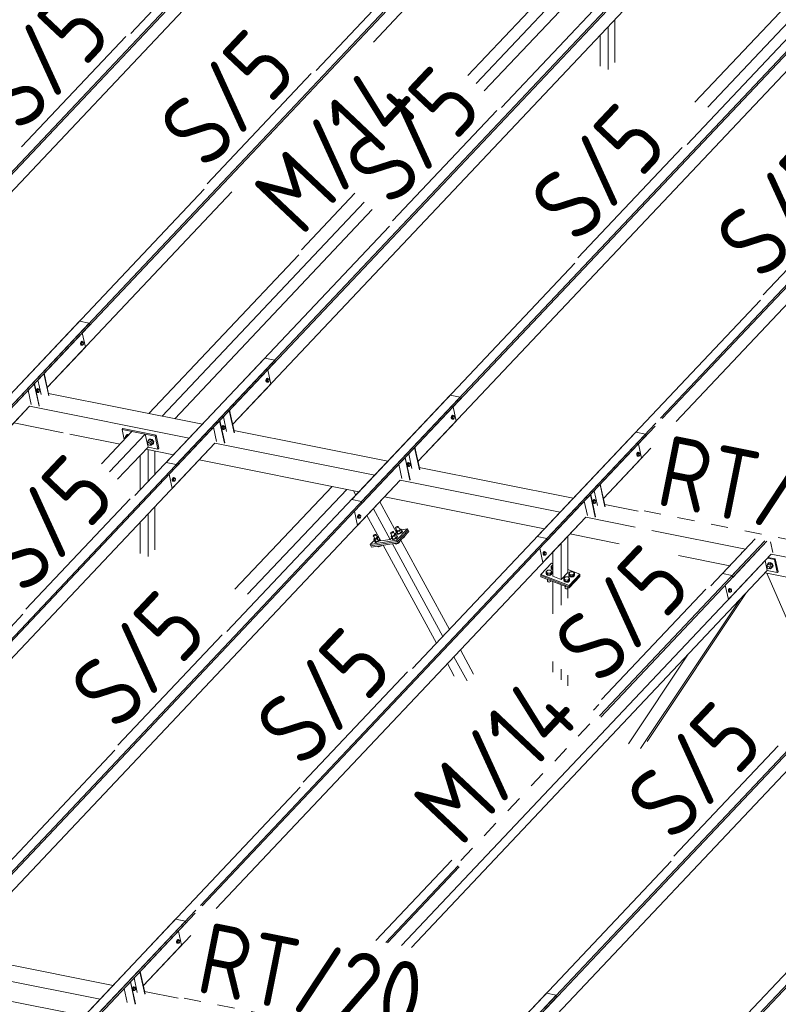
# Model space of a CAD drawing. Header units: millimetres. Extents: x -681 to 506, y -45 to 794.
# Tile 58 of 256: x -499 to -446, y 414 to 483. Entities that reach past the tile are written whole.
import ezdxf

# ---------------------------------------------------------------- set-up
doc = ezdxf.new("R2010")
doc.units = ezdxf.units.MM
doc.header["$LTSCALE"] = 0.6
doc.linetypes.add('XKITLINE00', pattern=[0])
doc.linetypes.add('XKITLINE02', pattern=[4, 2, -2])
for name, color, linetype, lineweight in [('Bolt', 7, 'Continuous', 0), ('Part', 2, 'Continuous', 0), ('PartMark', 3, 'Continuous', 0)]:
    doc.layers.add(name, color=color, linetype=linetype, lineweight=lineweight)
doc.styles.add('ISOCPEUR', font='ISOCPEUR.TTF')

msp = doc.modelspace()

# ---------------------------------------------------------------- linework, layer by layer
at = {"layer": 'Bolt', "color": 3, "linetype": 'XKITLINE00', "lineweight": 0}
for p, q in [((-494.458, 459.957), (-494.474, 459.89)), ((-494.474, 459.89), (-494.472, 459.826)), ((-494.472, 459.826), (-494.451, 459.781)), ((-494.426, 460.008), (-494.458, 459.957)), ((-494.451, 459.886), (-494.434, 459.952)), ((-494.449, 459.821), (-494.451, 459.886)), ((-494.451, 459.781), (-494.417, 459.768)), ((-494.427, 459.776), (-494.449, 459.821)), ((-494.427, 459.945), (-494.439, 459.831)), ((-494.439, 459.831), (-494.392, 459.781)), ((-494.439, 459.831), (-494.37, 459.817)), ((-494.434, 459.952), (-494.403, 460.004)), ((-494.367, 460.008), (-494.427, 459.945)), ((-494.427, 459.945), (-494.357, 459.931)), ((-494.393, 459.763), (-494.427, 459.776)), ((-494.389, 460.03), (-494.426, 460.008)), ((-494.417, 459.768), (-494.393, 459.763)), ((-494.403, 460.004), (-494.365, 460.026)), ((-494.37, 459.777), (-494.393, 459.763)), ((-494.392, 459.781), (-494.322, 459.767)), ((-494.389, 460.03), (-494.365, 460.026)), ((-494.37, 459.817), (-494.357, 459.931)), ((-494.322, 459.767), (-494.37, 459.817)), ((-494.367, 460.008), (-494.297, 459.994)), ((-494.365, 460.026), (-494.331, 460.013)), ((-494.357, 459.931), (-494.297, 459.994)), ((-494.331, 460.013), (-494.325, 460)), ((-494.262, 459.83), (-494.322, 459.767)), ((-494.297, 459.994), (-494.25, 459.944)), ((-494.25, 459.944), (-494.262, 459.83)), ((-481.45, 457.361), (-481.466, 457.294)), ((-481.466, 457.294), (-481.464, 457.23)), ((-481.464, 457.23), (-481.443, 457.185)), ((-481.418, 457.412), (-481.45, 457.361)), ((-481.443, 457.289), (-481.426, 457.356)), ((-481.44, 457.225), (-481.443, 457.289)), ((-481.443, 457.185), (-481.409, 457.172)), ((-481.419, 457.18), (-481.44, 457.225)), ((-481.419, 457.348), (-481.431, 457.235)), ((-481.431, 457.235), (-481.383, 457.185)), ((-481.431, 457.235), (-481.362, 457.221)), ((-481.426, 457.356), (-481.395, 457.407)), ((-481.359, 457.412), (-481.419, 457.348)), ((-481.419, 457.348), (-481.349, 457.334)), ((-481.385, 457.167), (-481.419, 457.18)), ((-481.38, 457.434), (-481.418, 457.412)), ((-481.409, 457.172), (-481.385, 457.167)), ((-481.395, 457.407), (-481.357, 457.429)), ((-481.362, 457.18), (-481.385, 457.167)), ((-481.383, 457.185), (-481.314, 457.171)), ((-481.38, 457.434), (-481.357, 457.429)), ((-481.362, 457.221), (-481.349, 457.334)), ((-481.314, 457.171), (-481.362, 457.221)), ((-481.359, 457.412), (-481.289, 457.398)), ((-481.357, 457.429), (-481.323, 457.416)), ((-481.349, 457.334), (-481.289, 457.398)), ((-481.323, 457.416), (-481.317, 457.403)), ((-481.254, 457.234), (-481.314, 457.171)), ((-481.289, 457.398), (-481.242, 457.348)), ((-481.242, 457.348), (-481.254, 457.234)), ((-497.557, 456.639), (-497.574, 456.572)), ((-497.574, 456.572), (-497.571, 456.508)), ((-497.571, 456.508), (-497.55, 456.463)), ((-497.525, 456.69), (-497.557, 456.639)), ((-497.55, 456.568), (-497.534, 456.634)), ((-497.548, 456.503), (-497.55, 456.568)), ((-497.55, 456.463), (-497.516, 456.45)), ((-497.527, 456.459), (-497.548, 456.503)), ((-497.526, 456.627), (-497.538, 456.513)), ((-497.538, 456.513), (-497.491, 456.463)), ((-497.538, 456.513), (-497.469, 456.499)), ((-497.534, 456.634), (-497.502, 456.686)), ((-497.493, 456.445), (-497.527, 456.459)), ((-497.466, 456.69), (-497.526, 456.627)), ((-497.526, 456.627), (-497.457, 456.613)), ((-497.488, 456.712), (-497.525, 456.69)), ((-497.516, 456.45), (-497.493, 456.445)), ((-497.502, 456.686), (-497.464, 456.708)), ((-497.47, 456.459), (-497.493, 456.445)), ((-497.491, 456.463), (-497.421, 456.449)), ((-497.488, 456.712), (-497.464, 456.708)), ((-497.469, 456.499), (-497.457, 456.613)), ((-497.421, 456.449), (-497.469, 456.499)), ((-497.466, 456.69), (-497.397, 456.676)), ((-497.464, 456.708), (-497.43, 456.695)), ((-497.457, 456.613), (-497.397, 456.676)), ((-497.43, 456.695), (-497.424, 456.682)), ((-497.361, 456.512), (-497.421, 456.449)), ((-497.397, 456.676), (-497.349, 456.626)), ((-497.349, 456.626), (-497.361, 456.512)), ((-468.442, 454.764), (-468.458, 454.698)), ((-468.458, 454.698), (-468.456, 454.633)), ((-468.41, 454.816), (-468.442, 454.764)), ((-468.435, 454.693), (-468.418, 454.76)), ((-468.411, 454.752), (-468.423, 454.638)), ((-468.418, 454.76), (-468.387, 454.811)), ((-468.351, 454.815), (-468.411, 454.752)), ((-468.411, 454.752), (-468.341, 454.738)), ((-468.372, 454.838), (-468.41, 454.816)), ((-468.387, 454.811), (-468.349, 454.833)), ((-468.372, 454.838), (-468.349, 454.833)), ((-468.353, 454.624), (-468.341, 454.738)), ((-468.351, 454.815), (-468.281, 454.801)), ((-468.349, 454.833), (-468.315, 454.82)), ((-468.341, 454.738), (-468.281, 454.801)), ((-468.315, 454.82), (-468.309, 454.807)), ((-468.281, 454.801), (-468.234, 454.751)), ((-468.234, 454.751), (-468.246, 454.638)), ((-484.549, 454.043), (-484.565, 453.976)), ((-484.517, 454.094), (-484.549, 454.043)), ((-484.542, 453.971), (-484.526, 454.038)), ((-484.518, 454.03), (-484.53, 453.917)), ((-484.526, 454.038), (-484.494, 454.089)), ((-484.458, 454.094), (-484.518, 454.03)), ((-484.518, 454.03), (-484.449, 454.016)), ((-484.48, 454.116), (-484.517, 454.094)), ((-484.494, 454.089), (-484.456, 454.111)), ((-484.48, 454.116), (-484.456, 454.111)), ((-484.461, 453.903), (-484.449, 454.016)), ((-484.458, 454.094), (-484.389, 454.08)), ((-484.456, 454.111), (-484.422, 454.098)), ((-484.449, 454.016), (-484.389, 454.08)), ((-484.422, 454.098), (-484.416, 454.085)), ((-484.389, 454.08), (-484.341, 454.03)), ((-484.341, 454.03), (-484.353, 453.916)), ((-468.456, 454.633), (-468.435, 454.588)), ((-468.432, 454.629), (-468.435, 454.693)), ((-468.435, 454.588), (-468.401, 454.575)), ((-468.411, 454.584), (-468.432, 454.629)), ((-468.423, 454.638), (-468.375, 454.588)), ((-468.423, 454.638), (-468.353, 454.624)), ((-468.377, 454.571), (-468.411, 454.584)), ((-468.401, 454.575), (-468.377, 454.571)), ((-468.354, 454.584), (-468.377, 454.571)), ((-468.375, 454.588), (-468.306, 454.574)), ((-468.306, 454.574), (-468.353, 454.624)), ((-468.246, 454.638), (-468.306, 454.574)), ((-491.305, 453.354), (-491.356, 453.233)), ((-491.305, 453.354), (-491.213, 453.451)), ((-491.211, 453.335), (-491.305, 453.354)), ((-491.271, 453.389), (-491.27, 453.413)), ((-491.27, 453.413), (-491.22, 453.462)), ((-491.27, 453.413), (-491.253, 453.431)), ((-491.203, 453.48), (-491.253, 453.431)), ((-491.22, 453.462), (-491.139, 453.467)), ((-491.213, 453.451), (-491.119, 453.432)), ((-491.122, 453.485), (-491.203, 453.48)), ((-491.139, 453.467), (-491.102, 453.451)), ((-491.085, 453.469), (-491.122, 453.485)), ((-484.565, 453.976), (-484.563, 453.912)), ((-484.563, 453.912), (-484.542, 453.867)), ((-484.54, 453.907), (-484.542, 453.971)), ((-484.542, 453.867), (-484.508, 453.854)), ((-484.519, 453.862), (-484.54, 453.907)), ((-484.53, 453.917), (-484.483, 453.867)), ((-484.53, 453.917), (-484.461, 453.903)), ((-484.485, 453.849), (-484.519, 453.862)), ((-484.508, 453.854), (-484.485, 453.849)), ((-484.462, 453.862), (-484.485, 453.849)), ((-484.483, 453.867), (-484.413, 453.853)), ((-484.413, 453.853), (-484.461, 453.903)), ((-484.353, 453.916), (-484.413, 453.853)), ((-491.335, 453.204), (-491.356, 453.233)), ((-491.332, 453.207), (-491.331, 453.214)), ((-491.331, 453.214), (-491.285, 453.263)), ((-491.331, 453.214), (-491.305, 453.24)), ((-491.305, 453.24), (-491.3, 453.241)), ((-489.776, 452.918), (-489.725, 453.038)), ((-489.753, 452.885), (-489.776, 452.918)), ((-489.754, 452.855), (-489.752, 452.898)), ((-489.732, 452.807), (-489.754, 452.855)), ((-489.752, 452.898), (-489.706, 452.947)), ((-489.752, 452.898), (-489.725, 452.925)), ((-489.691, 452.767), (-489.732, 452.807)), ((-489.725, 453.038), (-489.633, 453.136)), ((-489.725, 453.038), (-489.565, 453.006)), ((-489.725, 452.925), (-489.681, 452.928)), ((-489.692, 453.074), (-489.69, 453.097)), ((-489.642, 452.746), (-489.691, 452.767)), ((-489.69, 453.097), (-489.641, 453.146)), ((-489.69, 453.097), (-489.673, 453.116)), ((-489.681, 452.928), (-489.632, 452.906)), ((-489.623, 453.165), (-489.673, 453.116)), ((-489.598, 452.749), (-489.642, 452.746)), ((-489.641, 453.146), (-489.56, 453.152)), ((-489.472, 453.104), (-489.633, 453.136)), ((-489.632, 452.906), (-489.591, 452.866)), ((-489.542, 453.17), (-489.623, 453.165)), ((-489.571, 452.775), (-489.598, 452.749)), ((-489.596, 452.751), (-489.505, 452.733)), ((-489.591, 452.866), (-489.569, 452.818)), ((-489.571, 452.775), (-489.525, 452.824)), ((-489.569, 452.818), (-489.571, 452.775)), ((-489.565, 453.006), (-489.472, 453.104)), ((-489.565, 453.006), (-489.454, 452.854)), ((-489.56, 453.152), (-489.469, 453.112)), ((-489.452, 453.13), (-489.542, 453.17)), ((-489.505, 452.733), (-489.454, 452.854)), ((-489.505, 452.733), (-489.413, 452.831)), ((-489.362, 452.951), (-489.472, 453.104)), ((-489.469, 453.112), (-489.393, 453.038)), ((-489.454, 452.854), (-489.362, 452.951)), ((-489.375, 453.056), (-489.452, 453.13)), ((-489.406, 452.821), (-489.424, 452.819)), ((-489.413, 452.831), (-489.362, 452.951)), ((-489.356, 452.87), (-489.406, 452.821)), ((-489.393, 453.038), (-489.351, 452.949)), ((-489.334, 452.967), (-489.375, 453.056)), ((-489.351, 452.949), (-489.356, 452.87)), ((-489.356, 452.87), (-489.339, 452.888)), ((-489.339, 452.888), (-489.334, 452.967)), ((-455.434, 452.168), (-455.45, 452.101)), ((-455.45, 452.101), (-455.448, 452.037)), ((-455.448, 452.037), (-455.426, 451.992)), ((-455.402, 452.219), (-455.434, 452.168)), ((-455.427, 452.097), (-455.41, 452.163)), ((-455.424, 452.032), (-455.427, 452.097)), ((-455.426, 451.992), (-455.392, 451.979)), ((-455.403, 451.987), (-455.424, 452.032)), ((-455.403, 452.156), (-455.415, 452.042)), ((-455.415, 452.042), (-455.367, 451.992)), ((-455.415, 452.042), (-455.345, 452.028)), ((-455.41, 452.163), (-455.379, 452.215)), ((-455.343, 452.219), (-455.403, 452.156)), ((-455.403, 452.156), (-455.333, 452.142)), ((-455.369, 451.974), (-455.403, 451.987)), ((-455.364, 452.241), (-455.402, 452.219)), ((-455.392, 451.979), (-455.369, 451.974)), ((-455.379, 452.215), (-455.341, 452.237)), ((-455.346, 451.988), (-455.369, 451.974)), ((-455.367, 451.992), (-455.298, 451.978)), ((-455.364, 452.241), (-455.341, 452.237)), ((-455.345, 452.028), (-455.333, 452.142)), ((-455.298, 451.978), (-455.345, 452.028)), ((-455.343, 452.219), (-455.273, 452.205)), ((-455.341, 452.237), (-455.307, 452.223)), ((-455.333, 452.142), (-455.273, 452.205)), ((-455.307, 452.223), (-455.301, 452.211)), ((-455.238, 452.041), (-455.298, 451.978)), ((-455.273, 452.205), (-455.226, 452.155)), ((-455.226, 452.155), (-455.238, 452.041)), ((-471.541, 451.446), (-471.557, 451.38)), ((-471.557, 451.38), (-471.555, 451.315)), ((-471.555, 451.315), (-471.534, 451.27)), ((-471.509, 451.498), (-471.541, 451.446)), ((-471.534, 451.375), (-471.518, 451.442)), ((-471.532, 451.311), (-471.534, 451.375)), ((-471.534, 451.27), (-471.5, 451.257)), ((-471.51, 451.266), (-471.532, 451.311)), ((-471.51, 451.434), (-471.522, 451.32)), ((-471.522, 451.32), (-471.475, 451.27)), ((-471.522, 451.32), (-471.453, 451.306)), ((-471.518, 451.442), (-471.486, 451.493)), ((-471.45, 451.497), (-471.51, 451.434)), ((-471.51, 451.434), (-471.44, 451.42)), ((-471.476, 451.253), (-471.51, 451.266)), ((-471.472, 451.52), (-471.509, 451.498)), ((-471.5, 451.257), (-471.476, 451.253)), ((-471.486, 451.493), (-471.448, 451.515)), ((-471.454, 451.266), (-471.476, 451.253)), ((-471.475, 451.27), (-471.405, 451.256)), ((-471.472, 451.52), (-471.448, 451.515)), ((-471.453, 451.306), (-471.44, 451.42)), ((-471.405, 451.256), (-471.453, 451.306)), ((-471.45, 451.497), (-471.381, 451.484)), ((-471.448, 451.515), (-471.414, 451.502)), ((-471.44, 451.42), (-471.381, 451.484)), ((-471.414, 451.502), (-471.408, 451.489)), ((-471.345, 451.32), (-471.405, 451.256)), ((-471.381, 451.484), (-471.333, 451.433)), ((-471.333, 451.433), (-471.345, 451.32)), ((-488.021, 450.4), (-488.037, 450.333)), ((-488.037, 450.333), (-488.035, 450.269)), ((-488.035, 450.269), (-488.014, 450.224)), ((-487.989, 450.451), (-488.021, 450.4)), ((-488.014, 450.329), (-487.998, 450.395)), ((-488.012, 450.264), (-488.014, 450.329)), ((-488.014, 450.224), (-487.98, 450.211)), ((-487.99, 450.219), (-488.012, 450.264)), ((-487.99, 450.388), (-488.002, 450.274)), ((-488.002, 450.274), (-487.955, 450.224)), ((-488.002, 450.274), (-487.933, 450.26)), ((-487.998, 450.395), (-487.966, 450.447)), ((-487.93, 450.451), (-487.99, 450.388)), ((-487.99, 450.388), (-487.92, 450.374)), ((-487.956, 450.206), (-487.99, 450.219)), ((-487.952, 450.473), (-487.989, 450.451)), ((-487.98, 450.211), (-487.956, 450.206)), ((-487.966, 450.447), (-487.928, 450.469)), ((-487.934, 450.22), (-487.956, 450.206)), ((-487.955, 450.224), (-487.885, 450.21)), ((-487.952, 450.473), (-487.928, 450.469)), ((-487.933, 450.26), (-487.92, 450.374)), ((-487.885, 450.21), (-487.933, 450.26)), ((-487.93, 450.451), (-487.861, 450.437)), ((-487.928, 450.469), (-487.894, 450.456)), ((-487.92, 450.374), (-487.861, 450.437)), ((-487.894, 450.456), (-487.888, 450.443)), ((-487.825, 450.273), (-487.885, 450.21)), ((-487.861, 450.437), (-487.813, 450.387)), ((-487.813, 450.387), (-487.825, 450.273)), ((-458.533, 448.85), (-458.549, 448.783)), ((-458.549, 448.783), (-458.547, 448.719)), ((-458.547, 448.719), (-458.526, 448.674)), ((-458.501, 448.901), (-458.533, 448.85)), ((-458.526, 448.779), (-458.509, 448.845)), ((-458.524, 448.714), (-458.526, 448.779)), ((-458.526, 448.674), (-458.492, 448.661)), ((-458.502, 448.669), (-458.524, 448.714)), ((-458.502, 448.838), (-458.514, 448.724)), ((-458.514, 448.724), (-458.467, 448.674)), ((-458.514, 448.724), (-458.445, 448.71)), ((-458.509, 448.845), (-458.478, 448.897)), ((-458.442, 448.901), (-458.502, 448.838)), ((-458.502, 448.838), (-458.432, 448.824)), ((-458.468, 448.656), (-458.502, 448.669)), ((-458.464, 448.923), (-458.501, 448.901)), ((-458.492, 448.661), (-458.468, 448.656)), ((-458.478, 448.897), (-458.44, 448.919)), ((-458.445, 448.67), (-458.468, 448.656)), ((-458.467, 448.674), (-458.397, 448.66)), ((-458.464, 448.923), (-458.44, 448.919)), ((-458.445, 448.71), (-458.432, 448.824)), ((-458.397, 448.66), (-458.445, 448.71)), ((-458.442, 448.901), (-458.372, 448.887)), ((-458.44, 448.919), (-458.406, 448.905)), ((-458.432, 448.824), (-458.372, 448.887)), ((-458.406, 448.905), (-458.4, 448.893)), ((-458.337, 448.723), (-458.397, 448.66)), ((-458.372, 448.887), (-458.325, 448.837)), ((-458.325, 448.837), (-458.337, 448.723)), ((-475.013, 447.804), (-475.029, 447.737)), ((-474.981, 447.855), (-475.013, 447.804)), ((-475.006, 447.732), (-474.989, 447.799)), ((-474.982, 447.791), (-474.994, 447.678)), ((-474.989, 447.799), (-474.958, 447.85)), ((-474.922, 447.855), (-474.982, 447.791)), ((-474.982, 447.791), (-474.912, 447.777)), ((-474.944, 447.877), (-474.981, 447.855)), ((-474.958, 447.85), (-474.92, 447.872)), ((-474.944, 447.877), (-474.92, 447.872)), ((-474.922, 447.855), (-474.853, 447.841)), ((-474.92, 447.872), (-474.886, 447.859)), ((-474.912, 447.777), (-474.853, 447.841)), ((-474.886, 447.859), (-474.88, 447.846)), ((-474.853, 447.841), (-474.805, 447.791)), ((-474.805, 447.791), (-474.817, 447.677)), ((-475.029, 447.737), (-475.027, 447.673)), ((-475.027, 447.673), (-475.006, 447.628)), ((-475.004, 447.668), (-475.006, 447.732)), ((-475.006, 447.628), (-474.972, 447.615)), ((-474.982, 447.623), (-475.004, 447.668)), ((-474.994, 447.678), (-474.947, 447.628)), ((-474.994, 447.678), (-474.925, 447.664)), ((-474.948, 447.61), (-474.982, 447.623)), ((-474.972, 447.615), (-474.948, 447.61)), ((-474.925, 447.623), (-474.948, 447.61)), ((-474.947, 447.628), (-474.877, 447.614)), ((-474.925, 447.664), (-474.912, 447.777)), ((-474.877, 447.614), (-474.925, 447.664)), ((-474.817, 447.677), (-474.877, 447.614)), ((-473.931, 446.377), (-473.913, 446.406)), ((-473.913, 446.406), (-473.874, 446.438)), ((-473.874, 446.438), (-473.823, 446.466)), ((-473.823, 446.466), (-473.775, 446.48)), ((-473.752, 446.433), (-473.792, 446.4)), ((-473.775, 446.48), (-473.742, 446.479)), ((-473.734, 446.461), (-473.752, 446.433)), ((-473.742, 446.479), (-473.734, 446.461)), ((-473.627, 446.268), (-473.742, 446.479)), ((-472.72, 446.576), (-472.702, 446.605)), ((-472.711, 446.559), (-472.72, 446.576)), ((-472.678, 446.557), (-472.711, 446.559)), ((-472.596, 446.347), (-472.711, 446.559)), ((-472.702, 446.605), (-472.662, 446.637)), ((-472.63, 446.572), (-472.678, 446.557)), ((-472.662, 446.637), (-472.611, 446.664)), ((-472.58, 446.599), (-472.63, 446.572)), ((-472.611, 446.664), (-472.563, 446.679)), ((-472.54, 446.631), (-472.58, 446.599)), ((-472.563, 446.679), (-472.531, 446.678)), ((-472.522, 446.66), (-472.54, 446.631)), ((-472.531, 446.678), (-472.522, 446.66)), ((-472.416, 446.466), (-472.531, 446.678)), ((-472.335, 446.48), (-472.435, 446.374)), ((-472.434, 446.501), (-472.406, 446.513)), ((-472.406, 446.513), (-472.335, 446.48)), ((-472.374, 446.943), (-472.356, 446.971)), ((-472.365, 446.925), (-472.374, 446.943)), ((-472.333, 446.923), (-472.365, 446.925)), ((-472.25, 446.714), (-472.365, 446.925)), ((-472.356, 446.971), (-472.316, 447.004)), ((-472.335, 446.48), (-472.255, 446.333)), ((-472.284, 446.938), (-472.333, 446.923)), ((-472.275, 446.76), (-472.331, 446.7)), ((-472.331, 446.7), (-472.26, 446.667)), ((-472.251, 446.553), (-472.331, 446.7)), ((-472.316, 447.004), (-472.265, 447.031)), ((-472.234, 446.965), (-472.284, 446.938)), ((-472.265, 447.031), (-472.217, 447.046)), ((-472.263, 446.548), (-472.255, 446.561)), ((-472.247, 446.516), (-472.263, 446.548)), ((-472.089, 446.74), (-472.26, 446.667)), ((-472.26, 446.667), (-472.18, 446.52)), ((-472.251, 446.553), (-472.18, 446.52)), ((-472.187, 446.513), (-472.247, 446.516)), ((-472.232, 446.489), (-472.247, 446.516)), ((-472.194, 446.998), (-472.234, 446.965)), ((-472.232, 446.489), (-472.172, 446.486)), ((-472.217, 447.046), (-472.185, 447.044)), ((-472.176, 447.027), (-472.194, 446.998)), ((-472.098, 446.541), (-472.187, 446.513)), ((-472.185, 447.044), (-472.176, 447.027)), ((-472.07, 446.833), (-472.185, 447.044)), ((-472.18, 446.52), (-472.009, 446.593)), ((-472.172, 446.486), (-472.083, 446.513)), ((-472.004, 446.591), (-472.098, 446.541)), ((-471.989, 446.846), (-472.089, 446.74)), ((-472.089, 446.74), (-472.009, 446.593)), ((-472.088, 446.867), (-472.06, 446.879)), ((-472.083, 446.513), (-471.989, 446.563)), ((-472.06, 446.879), (-471.989, 446.846)), ((-472.009, 446.593), (-471.909, 446.699)), ((-471.931, 446.651), (-472.004, 446.591)), ((-471.989, 446.846), (-471.909, 446.699)), ((-471.989, 446.563), (-471.916, 446.623)), ((-471.897, 446.704), (-471.931, 446.651)), ((-471.93, 446.737), (-471.913, 446.736)), ((-471.916, 446.623), (-471.882, 446.676)), ((-471.913, 446.736), (-471.897, 446.704)), ((-471.898, 446.709), (-471.913, 446.736)), ((-471.882, 446.676), (-471.898, 446.709)), ((-473.923, 446.36), (-473.931, 446.377)), ((-473.89, 446.358), (-473.923, 446.36)), ((-473.808, 446.149), (-473.923, 446.36)), ((-473.842, 446.373), (-473.89, 446.358)), ((-473.833, 446.194), (-473.889, 446.135)), ((-473.889, 446.135), (-473.818, 446.102)), ((-473.809, 445.988), (-473.889, 446.135)), ((-473.792, 446.4), (-473.842, 446.373)), ((-473.821, 445.983), (-473.813, 445.996)), ((-473.805, 445.951), (-473.821, 445.983)), ((-473.646, 446.175), (-473.818, 446.102)), ((-473.818, 446.102), (-473.738, 445.955)), ((-473.809, 445.988), (-473.738, 445.955)), ((-473.744, 445.948), (-473.805, 445.951)), ((-473.79, 445.923), (-473.805, 445.951)), ((-473.79, 445.923), (-473.729, 445.92)), ((-473.655, 445.975), (-473.744, 445.948)), ((-473.738, 445.955), (-473.567, 446.028)), ((-473.729, 445.92), (-473.64, 445.948)), ((-473.562, 446.026), (-473.655, 445.975)), ((-473.646, 446.302), (-473.618, 446.314)), ((-473.547, 446.281), (-473.646, 446.175)), ((-473.646, 446.175), (-473.567, 446.028)), ((-473.64, 445.948), (-473.547, 445.998)), ((-473.618, 446.314), (-473.547, 446.281)), ((-473.567, 446.028), (-473.467, 446.134)), ((-473.488, 446.086), (-473.562, 446.026)), ((-473.547, 446.281), (-473.467, 446.134)), ((-473.547, 445.998), (-473.473, 446.058)), ((-473.459, 446.132), (-473.488, 446.086)), ((-473.487, 446.172), (-473.481, 446.172)), ((-473.473, 446.058), (-473.444, 446.104)), ((-472.621, 446.393), (-472.677, 446.334)), ((-472.677, 446.334), (-472.606, 446.301)), ((-472.597, 446.187), (-472.677, 446.334)), ((-472.609, 446.182), (-472.601, 446.194)), ((-472.593, 446.15), (-472.609, 446.182)), ((-472.435, 446.374), (-472.606, 446.301)), ((-472.606, 446.301), (-472.526, 446.154)), ((-472.597, 446.187), (-472.526, 446.154)), ((-472.533, 446.147), (-472.593, 446.15)), ((-472.578, 446.122), (-472.593, 446.15)), ((-472.578, 446.122), (-472.518, 446.119)), ((-472.444, 446.174), (-472.533, 446.147)), ((-472.526, 446.154), (-472.355, 446.227)), ((-472.518, 446.119), (-472.429, 446.147)), ((-472.35, 446.225), (-472.444, 446.174)), ((-472.435, 446.374), (-472.355, 446.227)), ((-472.429, 446.147), (-472.335, 446.197)), ((-472.405, 445.833), (-472.414, 445.851)), ((-472.405, 445.833), (-472.333, 445.8)), ((-472.333, 445.8), (-472.365, 445.859)), ((-472.355, 446.227), (-472.255, 446.333)), ((-472.277, 446.284), (-472.35, 446.225)), ((-472.335, 446.197), (-472.262, 446.257)), ((-472.333, 445.8), (-472.162, 445.873)), ((-472.243, 446.338), (-472.277, 446.284)), ((-472.276, 446.371), (-472.259, 446.37)), ((-472.262, 446.257), (-472.228, 446.31)), ((-472.259, 446.37), (-472.243, 446.338)), ((-472.244, 446.342), (-472.259, 446.37)), ((-472.228, 446.31), (-472.244, 446.342)), ((-472.162, 445.873), (-472.177, 445.901)), ((-472.162, 445.873), (-472.063, 445.979)), ((-472.063, 445.979), (-472.078, 446.007)), ((-471.885, 446.21), (-471.816, 446.239)), ((-471.816, 446.239), (-471.832, 446.267)), ((-471.816, 446.239), (-471.717, 446.345)), ((-471.717, 446.345), (-471.732, 446.373)), ((-473.617, 445.635), (-473.626, 445.652)), ((-473.617, 445.635), (-473.545, 445.602)), ((-473.545, 445.602), (-473.577, 445.66)), ((-473.545, 445.602), (-473.374, 445.674)), ((-473.374, 445.674), (-473.384, 445.692)), ((-473.374, 445.674), (-473.353, 445.697)), ((-462.005, 445.207), (-462.021, 445.141)), ((-462.021, 445.141), (-462.019, 445.076)), ((-462.019, 445.076), (-461.998, 445.031)), ((-461.973, 445.259), (-462.005, 445.207)), ((-461.998, 445.136), (-461.981, 445.203)), ((-461.995, 445.072), (-461.998, 445.136)), ((-461.998, 445.031), (-461.964, 445.018)), ((-461.974, 445.027), (-461.995, 445.072)), ((-461.974, 445.195), (-461.986, 445.081)), ((-461.986, 445.081), (-461.938, 445.031)), ((-461.986, 445.081), (-461.917, 445.067)), ((-461.981, 445.203), (-461.95, 445.254)), ((-461.914, 445.258), (-461.974, 445.195)), ((-461.974, 445.195), (-461.904, 445.181)), ((-461.94, 445.014), (-461.974, 445.027)), ((-461.935, 445.281), (-461.973, 445.259)), ((-461.95, 445.254), (-461.912, 445.276)), ((-461.917, 445.027), (-461.94, 445.014)), ((-461.938, 445.031), (-461.869, 445.017)), ((-461.935, 445.281), (-461.912, 445.276)), ((-461.917, 445.067), (-461.904, 445.181)), ((-461.869, 445.017), (-461.917, 445.067)), ((-461.914, 445.258), (-461.844, 445.244)), ((-461.912, 445.276), (-461.878, 445.263)), ((-461.904, 445.181), (-461.844, 445.244)), ((-461.878, 445.263), (-461.872, 445.25)), ((-461.809, 445.081), (-461.869, 445.017)), ((-461.844, 445.244), (-461.797, 445.194)), ((-461.797, 445.194), (-461.809, 445.081)), ((-461.964, 445.018), (-461.94, 445.014)), ((-461.443, 444.236), (-461.343, 444.342)), ((-461.343, 444.342), (-461.322, 444.342)), ((-446.326, 444.245), (-446.275, 444.365)), ((-446.275, 444.365), (-446.183, 444.463)), ((-446.275, 444.365), (-446.114, 444.333)), ((-446.241, 444.401), (-446.24, 444.424)), ((-446.24, 444.424), (-446.19, 444.473)), ((-446.24, 444.424), (-446.223, 444.443)), ((-446.173, 444.492), (-446.223, 444.443)), ((-446.19, 444.473), (-446.109, 444.479)), ((-446.022, 444.431), (-446.183, 444.463)), ((-446.092, 444.497), (-446.173, 444.492)), ((-446.114, 444.333), (-446.022, 444.431)), ((-446.114, 444.333), (-446.004, 444.181)), ((-446.109, 444.479), (-446.018, 444.439)), ((-446.001, 444.457), (-446.092, 444.497)), ((-445.912, 444.278), (-446.022, 444.431)), ((-446.018, 444.439), (-445.942, 444.365)), ((-445.925, 444.383), (-446.001, 444.457)), ((-445.942, 444.365), (-445.901, 444.276)), ((-445.884, 444.294), (-445.925, 444.383)), ((-461.802, 443.763), (-461.789, 443.792)), ((-461.777, 443.697), (-461.802, 443.763)), ((-461.802, 443.738), (-461.802, 443.763)), ((-461.777, 443.672), (-461.802, 443.738)), ((-461.789, 443.87), (-461.689, 443.975)), ((-461.789, 443.763), (-461.789, 443.87)), ((-461.696, 443.761), (-461.789, 443.87)), ((-461.696, 443.655), (-461.789, 443.763)), ((-461.703, 443.648), (-461.777, 443.697)), ((-461.777, 443.672), (-461.703, 443.622)), ((-461.601, 443.629), (-461.703, 443.648)), ((-461.696, 443.655), (-461.696, 443.761)), ((-461.504, 443.759), (-461.696, 443.761)), ((-461.696, 443.655), (-461.504, 443.652)), ((-461.689, 443.975), (-461.497, 443.973)), ((-461.498, 443.645), (-461.601, 443.629)), ((-461.404, 443.864), (-461.504, 443.759)), ((-461.504, 443.652), (-461.504, 443.759)), ((-461.504, 443.652), (-461.404, 443.758)), ((-461.421, 443.692), (-461.498, 443.645)), ((-461.498, 443.619), (-461.421, 443.667)), ((-461.497, 443.973), (-461.404, 443.864)), ((-461.456, 444.13), (-461.443, 444.159)), ((-461.431, 444.063), (-461.456, 444.13)), ((-461.456, 444.104), (-461.456, 444.13)), ((-461.431, 444.038), (-461.456, 444.104)), ((-461.443, 444.13), (-461.443, 444.236)), ((-461.35, 444.128), (-461.443, 444.236)), ((-461.35, 444.021), (-461.443, 444.13)), ((-461.357, 444.014), (-461.431, 444.063)), ((-461.431, 444.038), (-461.357, 443.988)), ((-461.391, 443.758), (-461.421, 443.692)), ((-461.421, 443.667), (-461.391, 443.732)), ((-461.404, 443.758), (-461.404, 443.864)), ((-461.404, 443.792), (-461.391, 443.758)), ((-461.391, 443.732), (-461.391, 443.758)), ((-461.357, 444.014), (-461.322, 444.007)), ((-461.357, 443.988), (-461.322, 443.982)), ((-461.35, 444.021), (-461.35, 444.128)), ((-461.35, 444.128), (-461.322, 444.127)), ((-461.322, 444.021), (-461.35, 444.021)), ((-460.221, 443.648), (-460.208, 443.677)), ((-460.196, 443.582), (-460.221, 443.648)), ((-460.221, 443.623), (-460.221, 443.648)), ((-460.208, 443.754), (-460.108, 443.86)), ((-460.208, 443.648), (-460.208, 443.754)), ((-460.116, 443.646), (-460.208, 443.754)), ((-460.116, 443.54), (-460.208, 443.648)), ((-460.116, 443.54), (-460.116, 443.646)), ((-459.923, 443.643), (-460.116, 443.646)), ((-460.108, 443.86), (-459.916, 443.857)), ((-459.823, 443.749), (-459.923, 443.643)), ((-459.923, 443.537), (-459.823, 443.643)), ((-459.923, 443.537), (-459.923, 443.643)), ((-459.916, 443.857), (-459.823, 443.749)), ((-459.81, 443.642), (-459.84, 443.577)), ((-459.823, 443.643), (-459.823, 443.749)), ((-459.823, 443.677), (-459.81, 443.642)), ((-459.81, 443.617), (-459.81, 443.642)), ((-446.302, 444.212), (-446.326, 444.245)), ((-446.304, 444.182), (-446.301, 444.225)), ((-446.282, 444.134), (-446.304, 444.182)), ((-446.301, 444.225), (-446.255, 444.274)), ((-446.301, 444.225), (-446.275, 444.252)), ((-446.24, 444.094), (-446.282, 444.134)), ((-446.275, 444.252), (-446.231, 444.255)), ((-446.191, 444.073), (-446.24, 444.094)), ((-446.231, 444.255), (-446.182, 444.233)), ((-446.148, 444.076), (-446.191, 444.073)), ((-446.182, 444.233), (-446.14, 444.193)), ((-446.121, 444.102), (-446.148, 444.076)), ((-446.145, 444.078), (-446.055, 444.06)), ((-446.14, 444.193), (-446.118, 444.145)), ((-446.121, 444.102), (-446.075, 444.151)), ((-446.118, 444.145), (-446.121, 444.102)), ((-446.055, 444.06), (-446.004, 444.181)), ((-446.055, 444.06), (-445.963, 444.158)), ((-446.004, 444.181), (-445.912, 444.278)), ((-445.955, 444.148), (-445.974, 444.146)), ((-445.963, 444.158), (-445.912, 444.278)), ((-445.906, 444.197), (-445.955, 444.148)), ((-445.901, 444.276), (-445.906, 444.197)), ((-445.906, 444.197), (-445.888, 444.215)), ((-445.888, 444.215), (-445.884, 444.294)), ((-461.714, 443.318), (-461.696, 443.297)), ((-461.708, 443.209), (-461.708, 443.311)), ((-461.694, 443.173), (-461.708, 443.209)), ((-461.703, 443.622), (-461.601, 443.603)), ((-461.696, 443.297), (-461.696, 443.311)), ((-461.696, 443.297), (-461.659, 443.297)), ((-461.694, 443.173), (-461.654, 443.146)), ((-461.654, 443.146), (-461.599, 443.136)), ((-461.601, 443.603), (-461.498, 443.619)), ((-461.599, 443.136), (-461.543, 443.145)), ((-461.543, 443.145), (-461.501, 443.17)), ((-461.501, 443.17), (-461.485, 443.206)), ((-461.485, 443.206), (-461.485, 443.229)), ((-460.567, 443.282), (-460.554, 443.311)), ((-460.542, 443.215), (-460.567, 443.282)), ((-460.567, 443.256), (-460.567, 443.282)), ((-460.542, 443.19), (-460.567, 443.256)), ((-460.554, 443.388), (-460.454, 443.494)), ((-460.554, 443.282), (-460.554, 443.388)), ((-460.461, 443.28), (-460.554, 443.388)), ((-460.461, 443.173), (-460.554, 443.282)), ((-460.468, 443.166), (-460.542, 443.215)), ((-460.542, 443.19), (-460.468, 443.14)), ((-460.366, 443.147), (-460.468, 443.166)), ((-460.468, 443.14), (-460.366, 443.121)), ((-460.461, 443.173), (-460.461, 443.28)), ((-460.269, 443.277), (-460.461, 443.28)), ((-460.461, 443.173), (-460.269, 443.17)), ((-460.454, 443.494), (-460.262, 443.491)), ((-460.263, 443.163), (-460.366, 443.147)), ((-460.366, 443.121), (-460.263, 443.138)), ((-460.169, 443.383), (-460.269, 443.277)), ((-460.269, 443.17), (-460.269, 443.277)), ((-460.269, 443.17), (-460.169, 443.276)), ((-460.186, 443.21), (-460.263, 443.163)), ((-460.263, 443.138), (-460.186, 443.185)), ((-460.262, 443.491), (-460.169, 443.383)), ((-460.196, 443.556), (-460.221, 443.623)), ((-460.122, 443.532), (-460.196, 443.582)), ((-460.196, 443.556), (-460.122, 443.507)), ((-460.156, 443.276), (-460.186, 443.21)), ((-460.186, 443.185), (-460.156, 443.251)), ((-460.169, 443.276), (-460.169, 443.383)), ((-460.169, 443.31), (-460.156, 443.276)), ((-460.156, 443.251), (-460.156, 443.276)), ((-460.02, 443.513), (-460.122, 443.532)), ((-460.122, 443.507), (-460.02, 443.488)), ((-460.116, 443.54), (-459.923, 443.537)), ((-459.917, 443.529), (-460.02, 443.513)), ((-460.02, 443.488), (-459.917, 443.504)), ((-459.84, 443.577), (-459.917, 443.529)), ((-459.917, 443.504), (-459.84, 443.551)), ((-459.84, 443.551), (-459.81, 443.617)), ((-460.479, 442.837), (-460.461, 442.816)), ((-460.473, 442.727), (-460.473, 442.829)), ((-460.459, 442.691), (-460.473, 442.727)), ((-460.461, 442.816), (-460.461, 442.83)), ((-460.461, 442.816), (-460.424, 442.815)), ((-460.459, 442.691), (-460.419, 442.665)), ((-460.419, 442.665), (-460.364, 442.654)), ((-460.364, 442.654), (-460.308, 442.663)), ((-460.308, 442.663), (-460.267, 442.689)), ((-460.267, 442.689), (-460.251, 442.724)), ((-460.251, 442.724), (-460.251, 442.747)), ((-448.997, 442.611), (-449.013, 442.544)), ((-449.013, 442.544), (-449.011, 442.48)), ((-449.011, 442.48), (-448.99, 442.435)), ((-448.965, 442.662), (-448.997, 442.611)), ((-448.99, 442.54), (-448.973, 442.606)), ((-448.987, 442.475), (-448.99, 442.54)), ((-448.99, 442.435), (-448.956, 442.422)), ((-448.966, 442.43), (-448.987, 442.475)), ((-448.966, 442.599), (-448.978, 442.485)), ((-448.978, 442.485), (-448.93, 442.435)), ((-448.978, 442.485), (-448.908, 442.471)), ((-448.973, 442.606), (-448.942, 442.658)), ((-448.906, 442.662), (-448.966, 442.599)), ((-448.966, 442.599), (-448.896, 442.585)), ((-448.932, 442.417), (-448.966, 442.43)), ((-448.927, 442.684), (-448.965, 442.662)), ((-448.956, 442.422), (-448.932, 442.417)), ((-448.942, 442.658), (-448.904, 442.68)), ((-448.909, 442.431), (-448.932, 442.417)), ((-448.93, 442.435), (-448.861, 442.421)), ((-448.927, 442.684), (-448.904, 442.68)), ((-448.908, 442.471), (-448.896, 442.585)), ((-448.861, 442.421), (-448.908, 442.471)), ((-448.906, 442.662), (-448.836, 442.648)), ((-448.904, 442.68), (-448.87, 442.666)), ((-448.896, 442.585), (-448.836, 442.648)), ((-448.87, 442.666), (-448.864, 442.654)), ((-448.801, 442.484), (-448.861, 442.421)), ((-448.836, 442.648), (-448.789, 442.598)), ((-448.789, 442.598), (-448.801, 442.484)), ((-487.713, 417.975), (-487.729, 417.908)), ((-487.729, 417.908), (-487.727, 417.844)), ((-487.727, 417.844), (-487.706, 417.799)), ((-487.681, 418.026), (-487.713, 417.975)), ((-487.706, 417.904), (-487.69, 417.971)), ((-487.704, 417.839), (-487.706, 417.904)), ((-487.706, 417.799), (-487.672, 417.786)), ((-487.682, 417.795), (-487.704, 417.839)), ((-487.682, 417.963), (-487.694, 417.849)), ((-487.694, 417.849), (-487.647, 417.799)), ((-487.694, 417.849), (-487.625, 417.835)), ((-487.69, 417.971), (-487.658, 418.022)), ((-487.622, 418.026), (-487.682, 417.963)), ((-487.682, 417.963), (-487.612, 417.949)), ((-487.648, 417.782), (-487.682, 417.795)), ((-487.644, 418.048), (-487.681, 418.026)), ((-487.672, 417.786), (-487.648, 417.782)), ((-487.658, 418.022), (-487.62, 418.044)), ((-487.626, 417.795), (-487.648, 417.782)), ((-487.647, 417.799), (-487.577, 417.785)), ((-487.644, 418.048), (-487.62, 418.044)), ((-487.625, 417.835), (-487.612, 417.949)), ((-487.577, 417.785), (-487.625, 417.835)), ((-487.622, 418.026), (-487.553, 418.012)), ((-487.62, 418.044), (-487.586, 418.031)), ((-487.612, 417.949), (-487.553, 418.012)), ((-487.586, 418.031), (-487.58, 418.018)), ((-487.517, 417.849), (-487.577, 417.785)), ((-487.553, 418.012), (-487.505, 417.962)), ((-487.505, 417.962), (-487.517, 417.849)), ((-490.812, 414.657), (-490.829, 414.59)), ((-490.781, 414.708), (-490.812, 414.657)), ((-490.805, 414.586), (-490.789, 414.653)), ((-490.781, 414.645), (-490.793, 414.531)), ((-490.789, 414.653), (-490.757, 414.704)), ((-490.743, 414.73), (-490.781, 414.708)), ((-490.721, 414.708), (-490.781, 414.645)), ((-490.781, 414.645), (-490.712, 414.631)), ((-490.757, 414.704), (-490.72, 414.726)), ((-490.743, 414.73), (-490.72, 414.726)), ((-490.724, 414.517), (-490.712, 414.631)), ((-490.721, 414.708), (-490.652, 414.694)), ((-490.72, 414.726), (-490.686, 414.713)), ((-490.712, 414.631), (-490.652, 414.694)), ((-490.686, 414.713), (-490.679, 414.7)), ((-490.652, 414.694), (-490.604, 414.644)), ((-490.604, 414.644), (-490.616, 414.531)), ((-490.829, 414.59), (-490.826, 414.526)), ((-490.826, 414.526), (-490.805, 414.481)), ((-490.803, 414.521), (-490.805, 414.586)), ((-490.805, 414.481), (-490.771, 414.468)), ((-490.782, 414.477), (-490.803, 414.521)), ((-490.793, 414.531), (-490.746, 414.481)), ((-490.793, 414.531), (-490.724, 414.517)), ((-490.748, 414.464), (-490.782, 414.477)), ((-490.771, 414.468), (-490.748, 414.464)), ((-490.725, 414.477), (-490.748, 414.464)), ((-490.746, 414.481), (-490.676, 414.467)), ((-490.676, 414.467), (-490.724, 414.517)), ((-490.616, 414.531), (-490.676, 414.467))]:
    msp.add_line(p, q, dxfattribs=at)
at = {"layer": 'Part', "color": 2, "linetype": 'XKITLINE00', "lineweight": 0}
for p, q in [((-490.94, 481.644), (-475.273, 498.24)), ((-513.782, 456.583), (-474.586, 498.102)), ((-513.752, 456.446), (-474.556, 497.966)), ((-500.774, 453.986), (-461.578, 495.506)), ((-477.932, 479.047), (-462.265, 495.643)), ((-500.744, 453.85), (-461.548, 495.37)), ((-487.766, 451.39), (-448.57, 492.91)), ((-487.736, 451.253), (-448.54, 492.773)), ((-464.924, 476.451), (-449.257, 493.047)), ((-509.818, 459.386), (-478.779, 492.265)), ((-474.758, 448.793), (-435.562, 490.313)), ((-474.728, 448.657), (-435.532, 490.177)), ((-451.916, 473.855), (-436.249, 490.45)), ((-473.923, 481.033), (-465.771, 489.668)), ((-467.285, 478.68), (-458.581, 487.9)), ((-466.701, 478.129), (-457.652, 487.715)), ((-453.785, 454.634), (-422.554, 487.717)), ((-453.652, 454.608), (-422.524, 487.58)), ((-483.802, 454.193), (-452.763, 487.072)), ((-466.143, 477.602), (-457.454, 486.805)), ((-470.794, 451.597), (-439.755, 484.476)), ((-451.358, 476.822), (-444.542, 484.039)), ((-450.465, 476.473), (-443.513, 483.834)), ((-456.983, 479.601), (-456.983, 482.602)), ((-457.444, 479.112), (-457.444, 482.113)), ((-452.676, 454.413), (-426.747, 481.879)), ((-458.014, 479.335), (-458.014, 481.51)), ((-501.461, 454.123), (-485.794, 470.719)), ((-496.81, 456.79), (-483.85, 470.518)), ((-488.744, 454.78), (-474.564, 469.801)), ((-487.855, 454.602), (-474.005, 469.273)), ((-488.453, 451.527), (-472.786, 468.123)), ((-489.673, 454.965), (-479.165, 466.096)), ((-475.445, 448.931), (-459.778, 465.526)), ((-462.437, 446.334), (-446.77, 462.93)), ((-533.053, 419.793), (-493.857, 461.313)), ((-533.023, 419.657), (-493.827, 461.177)), ((-510.211, 444.855), (-494.544, 461.45)), ((-493.857, 461.313), (-494.544, 461.45)), ((-493.827, 461.177), (-493.857, 461.313)), ((-494.131, 459.628), (-494.348, 460.626)), ((-496.81, 456.79), (-494.131, 459.628)), ((-490.649, 449.201), (-481.536, 458.854)), ((-480.849, 458.717), (-481.536, 458.854)), ((-520.045, 417.197), (-480.849, 458.717)), ((-520.015, 417.061), (-480.819, 458.58)), ((-480.819, 458.58), (-480.849, 458.717)), ((-496.703, 456.201), (-497.044, 457.769)), ((-496.686, 456.22), (-497.027, 457.788)), ((-481.123, 457.031), (-481.34, 458.029)), ((-497.378, 455.487), (-497.718, 457.055)), ((-497.361, 455.505), (-497.701, 457.073)), ((-497.233, 456.307), (-497.456, 457.333)), ((-483.802, 454.193), (-481.123, 457.031)), ((-507.037, 414.601), (-467.841, 456.12)), ((-497.935, 455.598), (-498.152, 456.596)), ((-496.719, 456.372), (-485.916, 454.215)), ((-484.195, 439.662), (-468.528, 456.258)), ((-467.841, 456.12), (-468.528, 456.258)), ((-467.811, 455.984), (-467.841, 456.12)), ((-507.007, 414.464), (-467.811, 455.984)), ((-506.202, 446.841), (-498.05, 455.476)), ((-501.048, 452.301), (-498.05, 455.476)), ((-498.051, 455.476), (-486.838, 453.238)), ((-468.115, 454.435), (-468.331, 455.433)), ((-484.225, 453.711), (-484.448, 454.737)), ((-483.695, 453.605), (-484.036, 455.173)), ((-483.678, 453.623), (-484.019, 455.191)), ((-499.156, 454.305), (-495.697, 453.614)), ((-484.37, 452.891), (-484.71, 454.459)), ((-484.353, 452.909), (-484.693, 454.477)), ((-470.794, 451.597), (-468.115, 454.435)), ((-461.75, 446.197), (-454.108, 454.291)), ((-461.72, 446.061), (-454.151, 454.079)), ((-495.223, 453.52), (-491.7, 452.817)), ((-490.86, 453.707), (-493.01, 451.43)), ((-489.93, 453.522), (-492.426, 450.879)), ((-491.498, 453.907), (-491.556, 453.846)), ((-491.556, 453.846), (-489.931, 453.522)), ((-491.556, 453.846), (-491.401, 453.134)), ((-491.498, 453.907), (-489.175, 453.443)), ((-489.93, 453.522), (-490.86, 453.707)), ((-489.93, 453.522), (-489.233, 453.382)), ((-489.733, 452.612), (-489.93, 453.522)), ((-489.233, 453.382), (-489.175, 453.443)), ((-489.035, 452.473), (-489.233, 453.382)), ((-489.175, 453.443), (-488.978, 452.534)), ((-486.064, 420.441), (-454.833, 453.524)), ((-485.931, 420.415), (-454.803, 453.388)), ((-484.927, 453.002), (-485.144, 453.999)), ((-483.711, 453.775), (-472.908, 451.619)), ((-471.187, 437.066), (-455.52, 453.661)), ((-454.833, 453.524), (-455.52, 453.661)), ((-454.803, 453.388), (-454.833, 453.524)), ((-516.081, 420.001), (-485.042, 452.879)), ((-488.04, 449.704), (-485.042, 452.879)), ((-485.043, 452.88), (-473.83, 450.642)), ((-455.107, 451.838), (-455.323, 452.837)), ((-491.867, 450.351), (-489.733, 452.612)), ((-490.294, 449.578), (-490.294, 452.018)), ((-489.883, 452.454), (-487.944, 452.067)), ((-489.733, 452.612), (-489.035, 452.473)), ((-489.724, 450.181), (-489.724, 452.422)), ((-489.263, 450.67), (-489.263, 452.33)), ((-489.035, 452.473), (-488.978, 452.534)), ((-471.217, 451.114), (-471.44, 452.14)), ((-470.687, 451.009), (-471.028, 452.577)), ((-470.67, 451.027), (-471.011, 452.595)), ((-457.786, 449.001), (-454.462, 452.522)), ((-487.766, 451.39), (-488.453, 451.527)), ((-487.766, 451.39), (-487.736, 451.253)), ((-486.148, 451.708), (-474.936, 449.47)), ((-471.919, 450.406), (-472.136, 451.403)), ((-471.362, 450.294), (-471.702, 451.862)), ((-471.344, 450.313), (-471.685, 451.881)), ((-457.786, 449.001), (-455.107, 451.838)), ((-488.257, 450.702), (-488.04, 449.704)), ((-470.703, 451.179), (-459.9, 449.022)), ((-503.073, 417.404), (-472.034, 450.283)), ((-475.032, 447.108), (-472.034, 450.283)), ((-472.035, 450.284), (-460.822, 448.046)), ((-457.679, 448.412), (-458.02, 449.98)), ((-457.662, 448.431), (-458.002, 449.999)), ((-483.637, 442.629), (-476.821, 449.847)), ((-482.744, 442.28), (-475.792, 449.641)), ((-475.151, 449.243), (-475.316, 449.546)), ((-458.354, 447.698), (-458.694, 449.266)), ((-458.336, 447.716), (-458.677, 449.284)), ((-458.209, 448.518), (-458.432, 449.544)), ((-474.758, 448.793), (-475.445, 448.931)), ((-474.758, 448.793), (-474.728, 448.657)), ((-472.29, 446.613), (-473.463, 448.77)), ((-473.14, 449.112), (-461.928, 446.874)), ((-458.911, 447.809), (-459.128, 448.807)), ((-457.695, 448.582), (-455.342, 448.113)), ((-489.724, 444.919), (-489.724, 447.92)), ((-489.263, 445.408), (-489.263, 448.409)), ((-475.248, 448.106), (-475.032, 447.108)), ((-473.398, 446.019), (-474.371, 447.808)), ((-472.751, 446.125), (-473.924, 448.281)), ((-468.013, 406.812), (-428.817, 448.331)), ((-467.983, 406.675), (-428.787, 448.195)), ((-490.294, 445.142), (-490.294, 447.317)), ((-484.956, 420.22), (-459.026, 447.687)), ((-462.024, 444.511), (-459.026, 447.687)), ((-459.026, 447.687), (-455.567, 446.997)), ((-472.751, 446.125), (-472.29, 446.613)), ((-472.355, 446.732), (-471.54, 446.865)), ((-471.54, 446.865), (-472.29, 446.072)), ((-471.49, 446.773), (-472.24, 445.98)), ((-472.24, 445.98), (-471.49, 446.773)), ((-472.19, 445.888), (-471.44, 446.682)), ((-471.49, 446.773), (-471.54, 446.865)), ((-471.44, 446.682), (-471.49, 446.773)), ((-460.132, 446.516), (-456.673, 445.825)), ((-454.375, 446.759), (-447.814, 445.449)), ((-473.585, 446.363), (-474.148, 445.767)), ((-472.29, 446.072), (-474.148, 445.767)), ((-474.148, 445.767), (-474.098, 445.675)), ((-474.098, 445.675), (-472.24, 445.98)), ((-474.098, 445.675), (-472.24, 445.98)), ((-472.19, 445.888), (-474.048, 445.583)), ((-473.398, 446.019), (-472.751, 446.125)), ((-469.501, 438.852), (-473.233, 445.717)), ((-469.054, 439.325), (-472.587, 445.823)), ((-472.24, 445.98), (-472.29, 446.072)), ((-472.24, 445.98), (-472.19, 445.888)), ((-468.593, 439.814), (-472.003, 446.085)), ((-461.75, 446.197), (-462.437, 446.334)), ((-461.75, 446.197), (-461.72, 446.061)), ((-460.752, 445.859), (-460.752, 443.322)), ((-460.291, 443.81), (-460.291, 446.347)), ((-458.056, 433.735), (-446.447, 446.031)), ((-457.972, 433.656), (-446.314, 446.005)), ((-455.005, 404.215), (-415.809, 445.735)), ((-450.252, 442.867), (-447.135, 446.169)), ((-449.429, 443.738), (-447.135, 446.169)), ((-448.742, 443.601), (-446.447, 446.031)), ((-448.712, 443.464), (-446.314, 446.005)), ((-445.903, 445.213), (-446.064, 445.955)), ((-474.048, 445.583), (-474.098, 445.675)), ((-471.948, 417.624), (-446.018, 445.09)), ((-462.24, 445.509), (-462.024, 444.511)), ((-461.322, 443.544), (-461.322, 445.255)), ((-454.975, 404.079), (-415.779, 445.599)), ((-449.016, 441.915), (-446.018, 445.09)), ((-448.048, 445.234), (-448.105, 445.173)), ((-448.105, 445.173), (-448.079, 445.168)), ((-448.105, 445.173), (-448.1, 445.146)), ((-448.048, 445.234), (-448.022, 445.229)), ((-446.018, 445.091), (-434.806, 442.853)), ((-461.429, 444.463), (-462.178, 443.67)), ((-461.429, 444.463), (-461.322, 444.422)), ((-452.505, 444.993), (-448.92, 444.278)), ((-446.436, 444.647), (-446.283, 443.939)), ((-446.283, 444.809), (-445.783, 444.709)), ((-446.226, 444.87), (-445.725, 444.77)), ((-445.783, 444.709), (-445.725, 444.77)), ((-445.585, 443.8), (-445.783, 444.709)), ((-445.725, 444.77), (-445.527, 443.861)), ((-446.283, 443.939), (-471.256, 417.486)), ((-462.178, 443.67), (-460.183, 442.891)), ((-462.178, 443.67), (-462.178, 443.584)), ((-460.752, 443.322), (-460.291, 443.81)), ((-460.291, 444.019), (-459.434, 443.685)), ((-459.434, 443.685), (-460.183, 442.891)), ((-459.434, 443.6), (-459.434, 443.685)), ((-448.742, 443.601), (-449.429, 443.738)), ((-446.432, 443.781), (-435.912, 441.681)), ((-446.324, 443.76), (-443.058, 436.246)), ((-446.283, 443.939), (-445.585, 443.8)), ((-445.585, 443.8), (-445.527, 443.861)), ((-462.178, 443.584), (-460.183, 442.806)), ((-462.178, 443.499), (-462.178, 443.584)), ((-460.183, 442.806), (-462.178, 443.584)), ((-460.183, 442.721), (-462.178, 443.499)), ((-461.322, 443.544), (-460.752, 443.322)), ((-461.322, 440.901), (-461.322, 443.165)), ((-459.434, 443.6), (-460.183, 442.806)), ((-459.434, 443.6), (-460.183, 442.806)), ((-459.434, 443.515), (-460.183, 442.721)), ((-459.434, 443.515), (-459.434, 443.6)), ((-448.742, 443.601), (-448.712, 443.464)), ((-464.049, 409.615), (-433.01, 442.494)), ((-460.752, 441.504), (-460.752, 442.943)), ((-460.291, 441.993), (-460.291, 442.763)), ((-460.183, 442.891), (-460.183, 442.806)), ((-460.183, 442.806), (-460.183, 442.721)), ((-454.719, 431.934), (-447.759, 442.375)), ((-449.232, 442.913), (-449.016, 441.915)), ((-455.18, 431.446), (-448.22, 441.887)), ((-520.733, 417.334), (-498.511, 440.873)), ((-466.889, 436.681), (-467.813, 438.379)), ((-467.35, 436.193), (-468.274, 437.891)), ((-461.322, 436.818), (-461.322, 437.566)), ((-456.021, 431.774), (-451.826, 438.067)), ((-468.244, 436.541), (-468.721, 437.418)), ((-460.752, 436.28), (-460.752, 437.028)), ((-460.291, 435.844), (-460.291, 436.593)), ((-458.488, 434.143), (-458.114, 434.538)), ((-507.725, 414.738), (-492.058, 431.334)), ((-494.717, 412.142), (-479.05, 428.737)), ((-473.744, 417.982), (-468.415, 423.627)), ((-473.056, 417.845), (-467.983, 423.219)), ((-472.923, 417.818), (-467.899, 423.14)), ((-468.7, 406.949), (-453.033, 423.545)), ((-455.692, 404.352), (-440.025, 420.948)), ((-503.467, 402.873), (-487.8, 419.469)), ((-494.029, 412.004), (-486.388, 420.099)), ((-493.999, 411.868), (-486.43, 419.886)), ((-487.112, 419.331), (-487.8, 419.469)), ((-526.308, 377.812), (-487.112, 419.331)), ((-526.279, 377.675), (-487.082, 419.195)), ((-487.082, 419.195), (-487.112, 419.331)), ((-490.065, 414.808), (-486.741, 418.329)), ((-487.386, 417.646), (-487.603, 418.644)), ((-490.065, 414.808), (-487.386, 417.646)), ((-502.982, 416.986), (-492.179, 414.83)), ((-504.314, 416.091), (-493.101, 413.853)), ((-490.488, 414.325), (-490.711, 415.351)), ((-489.959, 414.22), (-490.299, 415.788)), ((-489.941, 414.238), (-490.282, 415.806)), ((-505.419, 414.919), (-494.207, 412.681)), ((-490.633, 413.505), (-490.973, 415.073)), ((-490.616, 413.523), (-490.956, 415.092)), ((-500.292, 372.619), (-461.096, 414.139)), ((-500.262, 372.482), (-461.066, 414.002)), ((-491.19, 413.616), (-491.407, 414.614)), ((-489.974, 414.39), (-487.621, 413.92)), ((-477.45, 397.68), (-461.783, 414.276)), ((-461.096, 414.139), (-461.783, 414.276)), ((-461.066, 414.002), (-461.096, 414.139))]:
    msp.add_line(p, q, dxfattribs=at)
at = {"layer": 'PartMark', "color": 1, "linetype": 'XKITLINE00', "lineweight": 0}
for p, q in [((-498.601, 473.675), (-491.288, 481.422)), ((-485.593, 471.079), (-478.28, 478.825)), ((-472.585, 468.482), (-465.272, 476.229)), ((-459.576, 465.886), (-452.263, 473.633)), ((-446.568, 463.29), (-439.255, 471.036)), ((-478.963, 466.455), (-475.22, 470.42)), ((-498.309, 441.233), (-490.996, 448.979)), ((-457.912, 434.898), (-450.599, 442.644)), ((-491.856, 431.693), (-484.543, 439.44)), ((-478.848, 429.097), (-471.535, 436.843)), ((-452.832, 423.904), (-445.519, 431.651))]:
    msp.add_line(p, q, dxfattribs=at)
at = {"layer": 'PartMark', "color": 1, "linetype": 'XKITLINE02', "lineweight": 0}
for p, q in [((-454.93, 448.132), (-438.162, 444.786)), ((-467.792, 423.589), (-458.414, 433.523)), ((-487.209, 413.94), (-470.441, 410.593))]:
    msp.add_line(p, q, dxfattribs=at)

# ---------------------------------------------------------------- texts
at = {"layer": 'PartMark', "color": 1, "style": 'ISOCPEUR', "width": 0.85}
for s, rotation, p in [('S/5', 46.65022, (-498.625, 474.523)), ('S/5', 46.65022, (-485.617, 471.927)), ('M/14', 46.65022, (-478.988, 467.303)), ('S/5', 46.65022, (-472.609, 469.331)), ('S/5', 46.65022, (-459.601, 466.734)), ('S/5', 46.65022, (-446.593, 464.138)), ('RT/20', -11.28727, (-454.224, 448.603)), ('S/5', 46.65022, (-498.334, 442.081)), ('S/5', 46.65022, (-457.937, 435.746)), ('S/5', 46.65022, (-491.88, 432.541)), ('S/5', 46.65022, (-478.872, 429.945)), ('M/14', 46.65022, (-467.816, 424.437)), ('S/5', 46.65022, (-452.856, 424.752)), ('RT/20', -11.28727, (-486.503, 414.411))]:
    msp.add_text(s, height=5, rotation=rotation, dxfattribs=at).set_placement(p)

doc.saveas('drawing.dxf')
